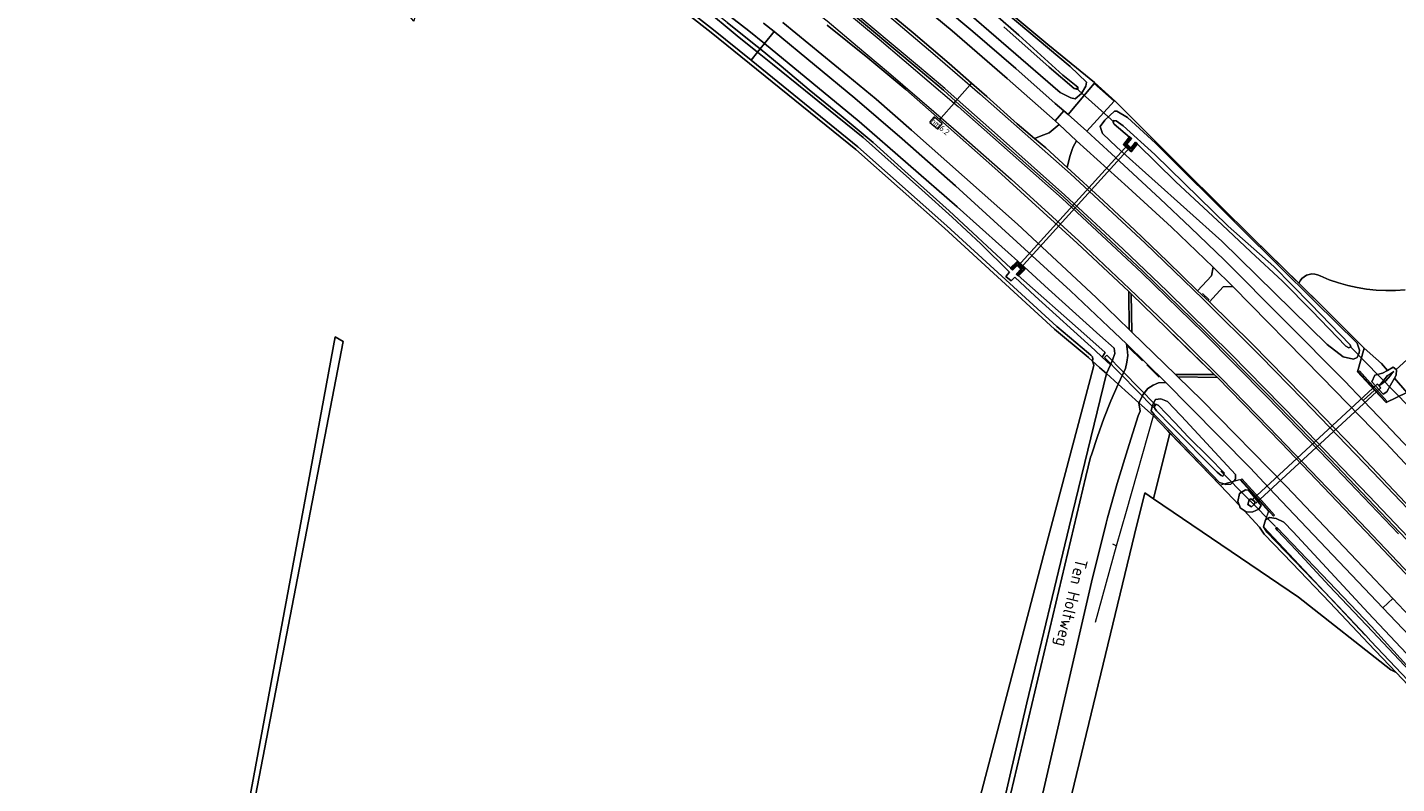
# Model space of a CAD drawing. Header units: metres. Extents: x 178952 to 185583, y 415201 to 419317.
# Tile 76 of 165: x 182564 to 182766, y 416797 to 416909. Entities that reach past the tile are written whole.
import ezdxf
from ezdxf.enums import TextEntityAlignment as Align

# ---------------------------------------------------------------- set-up
doc = ezdxf.new("R2010")
doc.units = ezdxf.units.M
for name, color, linetype, lineweight in [('B-WE-AM-AS_WEG-T18', 1, 'Continuous', 18), ('B-WE-VW-HECTOMETRERING-S', 7, 'Continuous', 25), ('B-XX-FV-FAUNAPASSAGE-GV', 253, 'Continuous', 18), ('B-XX-FV-GELEIDING_WILDRASTER-G', 253, 'Continuous', 18), ('B-XX-GK-KADEMUUR-G', 252, 'Continuous', 35), ('B-XX-GR-BEPLANTING_CULTUUR_BOSPLANTSOEN-GV', 253, 'Continuous', 18), ('B-XX-IE-TERREINAFSCHEIDING_KUNSTMATIG_HEKWERK_RASTER-G', 253, 'IE-TERREINAFSCHEIDING-KUNSTMATIG', 18), ('B-XX-IE-TERREINAFSCHEIDING_KUNSTMATIG_MUUR-GV', 253, 'Continuous', 18), ('B-XX-KW-KUNSTWERK_DUIKER-G', 252, 'Continuous', 18), ('B-XX-KW-KUNSTWERK_DUIKER-GV', 252, 'Continuous', 18), ('B-XX-OG-TERREIN_CULTUURSCHEIDING-GV', 253, 'Continuous', 18), ('B-XX-OG-TOPOGRAFIE-T18', 253, 'Continuous', 18), ('B-XX-OG-WATER-GV', 253, 'Continuous', 18), ('B-XX-OG-WATER_SLOOT-GV', 253, 'Continuous', 18), ('B-XX-OG-WEG-GV', 253, 'Continuous', 18), ('B-XX-VH-VERHARDING_ASFALT-GV', 251, 'Continuous', 18), ('B-XX-VH-VERHARDING_HALFVERHARDING_GRIND-GV', 251, 'Continuous', 18), ('B-XX-VH-VERHARDING_SIERBESTRATING-GV', 251, 'Continuous', 18), ('B-XX-VH-VERHARDING_STRAATBAKSTEEN-GV', 251, 'Continuous', 18), ('B-XX-VW-MARKERING-G', 253, 'Continuous', 18)]:
    doc.layers.add(name, color=color, linetype=linetype, lineweight=lineweight)
doc.styles.add('NLCS-ISO', font='NLCS-ISO.ttf')
doc.styles.add('NLCS-ISO-M-T18', font='NLCS-ISO.ttf', dxfattribs={"height": 1.8})
doc.styles.add('NLCS-ISO-M500-T18', font='NLCS-ISO.ttf', dxfattribs={"height": 0.9})
doc.linetypes.add('IE-TERREINAFSCHEIDING-KUNSTMATIG', pattern='A,4,[82,NLCS.SHX,S=0.75,R=90,X=0,Y=0],4,-2', length=10)

# ---------------------------------------------------------------- blocks, each defined once
blk = doc.blocks.new('SVW-HECTOMETERPAAL-SO')
at = {"lineweight": 18}
blk.add_lwpolyline([(-0.71, -0.52), (0.71, -0.52, 0.414214), (0.8, -0.44), (0.8, 0.44, 0.414214), (0.71, 0.52), (-0.71, 0.52, 0.414214), (-0.8, 0.44), (-0.8, -0.44, 0.414214)], format="xyb", close=True, dxfattribs=at)
at = {"lineweight": 18, "style": 'NLCS-ISO'}
blk.add_text('hm', height=0.9, dxfattribs=at).set_placement((0, 0), align=Align.MIDDLE_CENTER)

msp = doc.modelspace()

# ---------------------------------------------------------------- linework, layer by layer
at = {"layer": 'B-XX-FV-FAUNAPASSAGE-GV'}
msp.add_lwpolyline([(182744.797, 416839.133), (182745.102, 416838.802), (182745.306, 416838.582), (182763.786, 416855.675), (182763.54, 416855.941), (182763.276, 416856.226)], close=True, dxfattribs=at)
at = {"layer": 'B-XX-FV-GELEIDING_WILDRASTER-G'}
for points in [[(182721.462, 416900.853), (182714.561, 416906.452), (182703.545, 416915.665), (182692.325, 416924.989), (182680.858, 416934.086), (182679.426, 416935.152), (182669.279, 416942.704), (182657.509, 416951.121), (182645.724, 416959.544), (182644.418, 416960.448), (182633.785, 416967.807), (182626.53, 416972.443), (182609.247, 416983.145), (182596.742, 416990.713), (182585.06, 416997.993), (182584.827, 416998.369), (182584.234, 416999.324), (182583.904, 416999.856), (182583.613, 416999.594), (182583.544, 416999.533), (182583.209, 416999.717)], [(182724.538, 416898.034), (182721.462, 416900.853)], [(182803.338, 416816.502), (182803.203, 416816.761), (182797.521, 416822.777), (182787.818, 416833.431), (182774.835, 416847.436), (182767.651, 416854.958), (182764.582, 416853.49), (182762.862, 416855.317), (182760.33, 416858.008), (182761.326, 416861.532), (182755.239, 416867.627), (182744.879, 416877.818), (182734.714, 416887.876), (182724.538, 416898.034)], [(182721.576, 416820.965), (182724.705, 416832.297), (182726.2, 416837.402), (182730.155, 416851.51), (182732.227, 416849.361), (182740.023, 416841.275), (182740.584, 416841.439), (182742.056, 416841.869), (182742.929, 416842.123), (182745.542, 416839.229), (182747.185, 416837.409), (182746.758, 416836.11), (182746.418, 416835.115), (182761.494, 416819.058)], [(182724.104, 416832.595), (182724.705, 416832.297)]]:
    msp.add_lwpolyline(points, dxfattribs=at)
at = {"layer": 'B-XX-GK-KADEMUUR-G'}
for points in [[(182727.76, 416891.756), (182727.526, 416891.945), (182726.838, 416891.093), (182726.172, 416891.711), (182726.868, 416892.567), (182726.635, 416892.756), (182725.762, 416891.682), (182726.87, 416890.654)], [(182710.173, 416872.273), (182709.957, 416872.48), (182710.671, 416873.222), (182709.993, 416873.844), (182709.292, 416873.146), (182709.08, 416873.359), (182709.985, 416874.259), (182711.1, 416873.235)]]:
    msp.add_lwpolyline(points, close=True, dxfattribs=at)
at = {"layer": 'B-XX-GR-BEPLANTING_CULTUUR_BOSPLANTSOEN-GV'}
msp.add_lwpolyline([(182767.38, 416870.14), (182765.957, 416870.052), (182764.531, 416870.045), (182763.108, 416870.117), (182761.69, 416870.269), (182760.284, 416870.501), (182758.892, 416870.811), (182757.52, 416871.198), (182756.173, 416871.662), (182754.818, 416872.216), (182754.436, 416872.389), (182754.027, 416872.487), (182753.608, 416872.507), (182753.192, 416872.446), (182752.796, 416872.308), (182752.432, 416872.097), (182752.115, 416871.821), (182751.856, 416871.491), (182751.672, 416871.136), (182755.239, 416867.627), (182761.326, 416861.532), (182763.052, 416860.014), (182763.885, 416859.255), (182764.774, 416858.241), (182765.595, 416858.703), (182766.038, 416858.356), (182871.333, 416953.98)], dxfattribs=at)
for points in [[(182761.326, 416861.532), (182760.33, 416858.008), (182762.862, 416855.317), (182764.582, 416853.49), (182767.651, 416854.958), (182765.8, 416857.07), (182765.217, 416856.079), (182764.703, 416855.051), (182764.136, 416854.7), (182762.484, 416856.56), (182762.929, 416857.523), (182764.062, 416857.84), (182764.774, 416858.241), (182763.885, 416859.255), (182763.052, 416860.014)], [(182764.544, 416853.558), (182762.907, 416855.358), (182760.484, 416858.021), (182760.632, 416858.156), (182762.623, 416855.967), (182763.054, 416855.494), (182763.493, 416855.011), (182764.692, 416853.693)], [(182732.603, 416848.971), (182730.19, 416839.254), (182751.621, 416824.713), (182765.265, 416813.923), (182766.054, 416813.537), (182761.969, 416817.843), (182761.2, 416818.662), (182756.275, 416823.908), (182750.677, 416829.702), (182746.526, 416833.998), (182745.868, 416835.052), (182743.556, 416837.514), (182743.001, 416837.902), (182742.867, 416838.247), (182740.023, 416841.275)]]:
    msp.add_lwpolyline(points, close=True, dxfattribs=at)
at = {"layer": 'B-XX-IE-TERREINAFSCHEIDING_KUNSTMATIG_HEKWERK_RASTER-G', "ltscale": 0.2, "flags": 128}
msp.add_lwpolyline([(182763.885, 416859.255), (182763.052, 416860.014)], dxfattribs=at)
at = {"layer": 'B-XX-IE-TERREINAFSCHEIDING_KUNSTMATIG_MUUR-GV'}
for points in [[(182764.544, 416853.558), (182764.692, 416853.693), (182763.493, 416855.011), (182763.054, 416855.494), (182762.623, 416855.967), (182760.632, 416858.156), (182760.484, 416858.021), (182762.907, 416855.358)], [(182747.94, 416836.683), (182748.089, 416836.817), (182745.743, 416839.424), (182743.254, 416842.19), (182743.105, 416842.056), (182745.092, 416839.848), (182745.599, 416839.284), (182745.98, 416838.86)]]:
    msp.add_lwpolyline(points, close=True, dxfattribs=at)
at = {"layer": 'B-XX-KW-KUNSTWERK_DUIKER-G'}
for points in [[(182724.345, 416894.987), (182718.663, 416900.061)], [(182759.295, 416861.734), (182767.975, 416852.852)], [(182748.201, 416835.121), (182740.133, 416843.327)]]:
    msp.add_lwpolyline(points, dxfattribs=at)
at = {"layer": 'B-XX-KW-KUNSTWERK_DUIKER-GV'}
for points in [[(182726.635, 416892.756), (182725.762, 416891.682), (182726.87, 416890.654), (182727.76, 416891.756), (182727.526, 416891.945), (182726.838, 416891.093), (182726.172, 416891.711), (182726.868, 416892.567)], [(182726.316, 416891.573), (182710.149, 416873.699), (182710.519, 416873.363), (182726.687, 416891.237)], [(182709.08, 416873.359), (182709.292, 416873.146), (182709.993, 416873.844), (182710.671, 416873.222), (182709.957, 416872.48), (182710.173, 416872.273), (182711.1, 416873.235), (182709.985, 416874.259)], [(182722.909, 416860.169), (182730.15, 416852.74), (182730.508, 416853.089), (182723.267, 416860.518)]]:
    msp.add_lwpolyline(points, close=True, dxfattribs=at)
at = {"layer": 'B-XX-OG-TERREIN_CULTUURSCHEIDING-GV'}
for points in [[(182702.944, 416789.114), (182714.125, 416831.81), (182721.263, 416858.579), (182721.342, 416858.998), (182721.145, 416859.618), (182720.545, 416860.158), (182720.231, 416860.425), (182715.524, 416864.354), (182699.249, 416879.277), (182686.14, 416890.949), (182664.76, 416908.254), (182647.968, 416921.348), (182629.632, 416934.278), (182628.696, 416935.048), (182626.964, 416935.459), (182620.773, 416909.939), (182619.708, 416911.198), (182612.26, 416931.029), (182611.287, 416934.622), (182607.609, 416943.624), (182603.869, 416950.918), (182579.27, 416966.586), (182569.99, 416971.841), (182556.386, 416979.545)], [(182871.333, 416953.98), (182766.038, 416858.356), (182766.103, 416858.305), (182766.066, 416857.523), (182765.8, 416857.07), (182767.651, 416854.958)], [(182703.545, 416915.665), (182714.561, 416906.452), (182721.462, 416900.853), (182724.538, 416898.034), (182734.714, 416887.876), (182744.879, 416877.818), (182751.672, 416871.136), (182751.856, 416871.491), (182752.115, 416871.821), (182752.432, 416872.097), (182752.796, 416872.308), (182753.192, 416872.446), (182753.608, 416872.507), (182754.027, 416872.487), (182754.436, 416872.389), (182754.818, 416872.216), (182756.173, 416871.662), (182757.52, 416871.198), (182758.892, 416870.811), (182760.284, 416870.501), (182761.69, 416870.269), (182763.108, 416870.117), (182764.531, 416870.045), (182765.957, 416870.052), (182767.38, 416870.14)], [(182560.679, 416737.36), (182583.883, 416725.904), (182662.949, 416687.364), (182585.54, 416726.319), (182584.378, 416728.061), (182610.319, 416862.51), (182609.158, 416863.187), (182605.189, 416841.795), (182595.413, 416789.236), (182582.345, 416728.835), (182580.071, 416729.565), (182580.113, 416729.681), (182578.022, 416730.696), (182549.025, 416744.762)], [(182595.413, 416789.236), (182605.189, 416841.795), (182609.158, 416863.187), (182610.319, 416862.51), (182584.378, 416728.061)], [(182901.934, 416669.525), (182882.407, 416690.172), (182865.646, 416707.718), (182847.93, 416726.489), (182831.898, 416743.579), (182812.328, 416764.277), (182795.19, 416782.671), (182781.035, 416797.749), (182778.388, 416800.538), (182766.054, 416813.537), (182765.265, 416813.923), (182751.621, 416824.713), (182730.19, 416839.254), (182728.882, 416840.141), (182727.383, 416833.94), (182689.199, 416675.97), (182689.722, 416674.918)]]:
    msp.add_lwpolyline(points, dxfattribs=at)
at = {"layer": 'B-XX-OG-WATER-GV', "flags": 128}
msp.add_lwpolyline([(182703.598, 416775.226), (182711.441, 416809.039), (182717.686, 416835.076), (182723.2, 416857.769), (182722.92, 416858.021), (182722.172, 416858.694), (182721.145, 416859.618), (182721.342, 416858.998), (182721.263, 416858.579), (182714.125, 416831.81), (182702.944, 416789.114)], dxfattribs=at)
at = {"layer": 'B-XX-OG-WATER_SLOOT-GV'}
for points in [[(182671.612, 416905.339), (182671.982, 416905.797), (182671.105, 416906.504), (182667.105, 416909.721), (182663.241, 416912.835), (182659.252, 416915.756), (182654.6, 416919.331), (182649.786, 416922.791), (182644.066, 416926.878), (182639.007, 416930.43), (182631.082, 416936.267), (182630.452, 416936.696), (182630.225, 416936.673), (182630.111, 416936.511), (182630.089, 416936.285), (182630.301, 416936.091), (182634.86, 416932.743), (182642.169, 416927.621), (182647.726, 416923.672), (182652.883, 416919.943), (182657.771, 416916.254), (182663.629, 416911.886), (182668.617, 416907.739)], [(182672.627, 416906.594), (182671.982, 416905.797), (182675.114, 416903.277), (182679.253, 416899.746), (182683.994, 416895.922), (182688.693, 416891.948), (182693.4, 416887.728), (182699.937, 416881.868), (182709.08, 416873.359), (182709.985, 416874.259), (182711.1, 416873.235), (182710.173, 416872.273), (182719.88, 416863.701), (182723.03, 416860.911), (182722.555, 416860.219), (182723.789, 416859.067), (182724.112, 416859.778), (182724.463, 416860.73), (182724.35, 416861.509), (182722.255, 416863.399), (182714.625, 416870.281), (182711.049, 416873.562), (182701.133, 416882.419), (182686.615, 416895.079)], [(182671.612, 416905.339), (182670.64, 416904.138), (182686.464, 416891.33), (182699.585, 416879.648), (182715.854, 416864.731), (182720.553, 416860.808), (182720.897, 416860.515), (182721.141, 416860.237), (182721.216, 416859.889), (182721.145, 416859.618), (182722.172, 416858.694), (182722.92, 416858.021), (182723.2, 416857.769), (182723.789, 416859.067), (182722.555, 416860.219), (182721.511, 416861.223), (182712.66, 416869.248), (182709.637, 416872.052), (182709.102, 416871.471), (182708.328, 416872.136), (182708.88, 416872.798), (182704.621, 416876.988), (182700.396, 416880.904), (182695.898, 416884.975), (182692.271, 416888.233), (182687.234, 416892.688), (182683.392, 416895.825), (182678.696, 416899.626), (182673.812, 416903.576)], [(182710.173, 416872.273), (182709.957, 416872.48), (182710.671, 416873.222), (182709.993, 416873.844), (182709.292, 416873.146), (182709.08, 416873.359), (182699.937, 416881.868), (182693.4, 416887.728), (182688.693, 416891.948), (182683.994, 416895.922), (182679.253, 416899.746), (182675.114, 416903.277), (182671.982, 416905.797), (182671.612, 416905.339), (182673.812, 416903.576), (182678.696, 416899.626), (182683.392, 416895.825), (182687.234, 416892.688), (182692.271, 416888.233), (182695.898, 416884.975), (182700.396, 416880.904), (182704.621, 416876.988), (182708.88, 416872.798), (182708.328, 416872.136), (182709.102, 416871.471), (182709.637, 416872.052), (182712.66, 416869.248), (182721.511, 416861.223), (182722.555, 416860.219), (182723.03, 416860.911), (182719.88, 416863.701)], [(182724.772, 416891.254), (182740.3, 416877.385), (182755.861, 416862.078), (182758.238, 416860.237), (182759.755, 416859.92), (182760.307, 416860.136), (182760.592, 416860.824), (182760.626, 416861.24), (182760.284, 416862.257), (182754.027, 416868.416), (182743.114, 416879.252), (182730.464, 416891.846), (182726.316, 416895.673), (182724.772, 416896.615), (182724.41, 416896.591), (182722.96, 416895.243), (182722.277, 416894.315), (182722.64, 416893.271)], [(182727.76, 416891.756), (182726.87, 416890.654), (182725.762, 416891.682), (182726.635, 416892.756), (182724.365, 416894.685), (182724.152, 416895.024), (182724.262, 416895.208), (182724.652, 416895.189), (182725.671, 416894.452), (182730.347, 416890.181), (182741.238, 416879.603), (182747.959, 416873.601), (182753.414, 416868.11), (182759.241, 416862.013), (182759.342, 416861.75), (182759.066, 416861.585), (182758.612, 416861.835), (182753.577, 416867.033), (182749.249, 416871.437), (182744.586, 416875.805), (182740.311, 416879.764), (182733.478, 416886.157)], [(182726.635, 416892.756), (182726.868, 416892.567), (182726.172, 416891.711), (182726.838, 416891.093), (182727.526, 416891.945), (182727.76, 416891.756), (182733.478, 416886.157), (182740.311, 416879.764), (182744.586, 416875.805), (182749.249, 416871.437), (182753.577, 416867.033), (182758.612, 416861.835), (182759.066, 416861.585), (182759.342, 416861.75), (182759.241, 416862.013), (182753.414, 416868.11), (182747.959, 416873.601), (182741.238, 416879.603), (182730.347, 416890.181), (182725.671, 416894.452), (182724.652, 416895.189), (182724.262, 416895.208), (182724.152, 416895.024), (182724.365, 416894.685)], [(182731.309, 416850.701), (182732.407, 416849.549), (182739.935, 416841.655), (182740.584, 416841.439), (182740.889, 416841.337), (182741.615, 416841.385), (182742.056, 416841.869), (182742.321, 416842.158), (182742.295, 416842.857), (182734.308, 416851.461), (182734.272, 416851.5), (182734.161, 416851.62), (182732.235, 416853.641), (182731.234, 416854.043), (182730.481, 416853.953), (182730.008, 416853.081), (182729.809, 416852.275), (182730.262, 416851.725), (182730.566, 416851.428)], [(182735.315, 416848.419), (182738.383, 416845.336), (182740.634, 416843.072), (182740.597, 416842.892), (182740.413, 416842.612), (182740.196, 416842.681), (182739.566, 416843.167), (182732.835, 416849.996), (182730.602, 416852.261), (182730.391, 416852.581), (182730.291, 416852.986), (182730.47, 416853.258), (182730.874, 416853.104), (182733.329, 416850.514)], [(182735.315, 416848.419), (182733.329, 416850.514), (182730.874, 416853.104), (182730.47, 416853.258), (182730.291, 416852.986), (182730.391, 416852.581), (182730.602, 416852.261), (182732.835, 416849.996), (182739.566, 416843.167), (182740.196, 416842.681), (182740.413, 416842.612), (182740.597, 416842.892), (182740.634, 416843.072), (182738.383, 416845.336)], [(182779.65, 416801.735), (182779.799, 416801.876), (182775.678, 416806.258), (182767.583, 416814.603), (182762.4, 416820.363), (182755.058, 416828.058), (182748.476, 416834.924), (182748.327, 416834.986), (182748.266, 416834.895), (182748.478, 416834.595), (182751.315, 416831.593), (182756.168, 416826.352), (182762.558, 416819.614), (182769.681, 416812.05), (182772.448, 416809.102), (182775.697, 416805.955)]]:
    msp.add_lwpolyline(points, close=True, dxfattribs=at)
for points in [[(182648.266, 416921.75), (182665.071, 416908.646), (182670.64, 416904.138), (182671.612, 416905.339), (182668.617, 416907.739), (182663.629, 416911.886)], [(182667.105, 416909.721), (182671.105, 416906.504), (182671.982, 416905.797), (182672.627, 416906.594), (182670.319, 416908.495), (182653.375, 416921.669)], [(182701.059, 416912.575), (182716.359, 416899.37), (182717.922, 416898.574), (182718.595, 416898.423), (182719.497, 416899.211), (182720.156, 416900.313), (182720.267, 416900.903), (182717.869, 416903.193), (182700.466, 416917.865)], [(182703.246, 416914.011), (182710.23, 416907.861), (182716.752, 416901.943), (182718.998, 416900.158), (182718.972, 416899.8), (182718.43, 416899.952), (182714.725, 416903.105), (182708.025, 416909.052)], [(182708.025, 416909.052), (182714.725, 416903.105), (182718.43, 416899.952), (182718.972, 416899.8), (182718.998, 416900.158), (182716.752, 416901.943), (182710.23, 416907.861), (182703.246, 416914.011)], [(182780.573, 416802.611), (182761.909, 416822.388), (182750.835, 416834.355), (182749.466, 416835.804), (182748.332, 416836.35), (182747.331, 416836.492), (182746.758, 416836.11), (182746.418, 416835.115), (182746.922, 416834.307), (182751.023, 416830.063), (182756.637, 416824.253), (182761.565, 416819.004), (182762.333, 416818.187), (182778.751, 416800.882)], [(182769.681, 416812.05), (182762.558, 416819.614), (182756.168, 416826.352), (182751.315, 416831.593), (182748.478, 416834.595), (182748.266, 416834.895), (182748.327, 416834.986), (182748.476, 416834.924), (182755.058, 416828.058), (182762.4, 416820.363), (182767.583, 416814.603)]]:
    msp.add_lwpolyline(points, dxfattribs=at)
at = {"layer": 'B-XX-OG-WEG-GV'}
for points in [[(182647.968, 416921.348), (182664.76, 416908.254), (182686.14, 416890.949), (182699.249, 416879.277), (182715.524, 416864.354), (182720.231, 416860.425), (182720.545, 416860.158), (182721.145, 416859.618), (182721.216, 416859.889), (182721.141, 416860.237), (182720.897, 416860.515), (182720.553, 416860.808), (182715.854, 416864.731), (182699.585, 416879.648), (182686.464, 416891.33), (182670.64, 416904.138), (182665.071, 416908.646), (182648.266, 416921.75)], [(182653.375, 416921.669), (182670.319, 416908.495), (182672.627, 416906.594), (182674.079, 416908.387), (182672.511, 416909.605)], [(182700.466, 416917.865), (182717.869, 416903.193), (182720.267, 416900.903), (182720.156, 416900.313), (182719.497, 416899.211), (182718.595, 416898.423), (182717.922, 416898.574), (182716.359, 416899.37), (182701.059, 416912.575)], [(182689.489, 416912.454), (182694.607, 416908.184), (182699.936, 416903.64), (182703.244, 416900.745), (182705.519, 416898.754), (182710.021, 416894.747), (182712.587, 416892.55), (182713.972, 416893.079), (182714.74, 416893.384), (182716.212, 416894.612), (182715.608, 416895.148), (182708.53, 416901.428), (182700.396, 416908.487), (182692.705, 416914.914)], [(182695.387, 416915.183), (182703.43, 416908.395), (182709.823, 416902.906), (182715.613, 416897.749), (182716.904, 416896.638), (182717.536, 416896.095), (182721.392, 416900.668), (182724.331, 416898.086), (182720.29, 416893.626), (182725.767, 416888.613), (182731.138, 416883.634), (182735.647, 416879.375), (182740.647, 416874.546), (182758.463, 416856.661), (182761.201, 416853.786), (182762.862, 416855.317), (182760.33, 416858.008), (182761.326, 416861.532), (182755.239, 416867.627), (182751.672, 416871.136), (182744.879, 416877.818), (182734.714, 416887.876), (182724.538, 416898.034), (182721.462, 416900.853), (182714.561, 416906.452), (182703.545, 416915.665)], [(182675.366, 416909.736), (182684.967, 416901.81), (182689.162, 416898.366), (182694.36, 416893.809), (182710.06, 416879.882), (182721.672, 416869.031), (182726.547, 416864.304), (182726.508, 416869.938), (182718.893, 416877.067), (182707.126, 416887.752), (182701.139, 416893.076), (182698.559, 416895.361), (182693.547, 416899.802), (182687.911, 416904.465), (182681.91, 416909.331)], [(182697.99, 416748.818), (182720.162, 416842.556), (182720.874, 416845.387), (182720.994, 416845.77), (182721.88, 416848.457), (182722.843, 416851.117), (182723.88, 416853.75), (182724.945, 416856.198), (182723.2, 416857.769), (182717.686, 416835.076), (182711.441, 416809.039), (182703.598, 416775.226)], [(182773.943, 416812.754), (182764.08, 416823.12), (182760.419, 416826.968), (182747.246, 416840.883), (182744.446, 416843.842), (182735.557, 416852.843), (182731.98, 416856.465), (182730.933, 416856.389), (182730.119, 416856.079), (182729.315, 416855.539), (182728.615, 416854.607), (182728.1, 416853.609), (182728.012, 416853.438), (182730.155, 416851.51), (182732.227, 416849.361), (182732.603, 416848.971), (182740.023, 416841.275), (182742.867, 416838.247), (182742.632, 416838.854), (182742.898, 416840.018), (182743.789, 416840.563), (182744.221, 416840.54), (182746.091, 416838.262), (182745.756, 416837.711), (182744.845, 416837.309), (182743.923, 416837.258), (182743.556, 416837.514), (182745.868, 416835.052), (182746.526, 416833.998), (182750.677, 416829.702), (182756.275, 416823.908), (182761.2, 416818.662), (182761.969, 416817.843), (182766.054, 416813.537), (182778.388, 416800.538)], [(182689.199, 416675.97), (182727.383, 416833.94), (182728.882, 416840.141), (182730.19, 416839.254), (182732.603, 416848.971), (182732.227, 416849.361), (182730.155, 416851.51), (182728.012, 416853.438), (182728.183, 416852.217), (182727.917, 416851.497), (182726.323, 416846.505), (182724.806, 416841.489), (182723.366, 416836.45), (182723.149, 416835.662), (182721.011, 416826.895), (182711.457, 416785.431)], [(182778.751, 416800.882), (182762.333, 416818.187), (182761.565, 416819.004), (182756.637, 416824.253), (182751.023, 416830.063), (182746.922, 416834.307), (182746.418, 416835.115), (182746.758, 416836.11), (182747.331, 416836.492), (182748.332, 416836.35), (182749.466, 416835.804), (182750.835, 416834.355), (182761.909, 416822.388), (182780.573, 416802.611)]]:
    msp.add_lwpolyline(points, dxfattribs=at)
for points in [[(182674.079, 416908.387), (182672.627, 416906.594), (182686.615, 416895.079), (182701.133, 416882.419), (182711.049, 416873.562), (182714.625, 416870.281), (182722.255, 416863.399), (182724.35, 416861.509), (182724.463, 416860.73), (182724.112, 416859.778), (182723.789, 416859.067), (182723.2, 416857.769), (182724.945, 416856.198), (182726.007, 416858.53), (182726.246, 416859.439), (182726.359, 416860.462), (182726.29, 416861.44), (182726.156, 416862.184), (182723.516, 416864.692), (182717.893, 416870.032), (182700.871, 416885.54), (182692.991, 416892.517), (182685.979, 416898.52)], [(182724.772, 416891.254), (182722.64, 416893.271), (182722.277, 416894.315), (182722.96, 416895.243), (182724.41, 416896.591), (182724.772, 416896.615), (182726.316, 416895.673), (182730.464, 416891.846), (182743.114, 416879.252), (182754.027, 416868.416), (182760.284, 416862.257), (182760.626, 416861.24), (182760.592, 416860.824), (182760.307, 416860.136), (182759.755, 416859.92), (182758.238, 416860.237), (182755.861, 416862.078), (182740.3, 416877.385)], [(182718.806, 416892.217), (182718.301, 416891.303), (182718.158, 416890.911), (182717.792, 416889.888), (182717.407, 416888.243), (182722.778, 416883.31), (182727.42, 416878.988), (182732.252, 416874.362), (182736.701, 416870.026), (182738.729, 416872.24), (182738.972, 416873.511), (182732.812, 416879.429), (182726.438, 416885.303)], [(182741.898, 416870.671), (182740.491, 416870.605), (182738.431, 416868.366), (182744.697, 416862.213), (182752.292, 416854.458), (182759.963, 416846.566), (182768.216, 416837.798), (182774.971, 416830.647), (182776.284, 416829.257), (182782.221, 416823.079), (182789.27, 416815.474), (182789.727, 416814.99), (182792.611, 416817.73), (182789.138, 416821.354), (182778.536, 416832.486), (182777.78, 416833.297), (182764.542, 416847.509), (182755.06, 416857.26)], [(182765.8, 416857.07), (182766.066, 416857.523), (182766.103, 416858.305), (182766.038, 416858.356), (182765.595, 416858.703), (182764.774, 416858.241), (182764.062, 416857.84), (182762.929, 416857.523), (182762.484, 416856.56), (182764.136, 416854.7), (182764.703, 416855.051), (182765.217, 416856.079)], [(182763.54, 416855.941), (182764.246, 416856.82), (182764.799, 416857.476), (182765.212, 416857.741), (182765.715, 416858.065), (182765.321, 416857.617), (182765.161, 416857.435), (182764.519, 416856.704), (182763.641, 416856.034)], [(182769.762, 416825.732), (182762.56, 416833.375), (182749.043, 416847.5), (182739.612, 416857.172), (182733.775, 416857.296), (182737.322, 416853.855), (182749.789, 416841.101), (182761.186, 416829.137), (182765.549, 416824.507), (182785.664, 416803.161), (182799.752, 416788.228), (182807.085, 416780.456), (182825.612, 416760.836), (182831.61, 416754.473), (182834.484, 416757.197), (182828.163, 416763.873), (182817.577, 416774.946), (182804.28, 416789.101), (182798.568, 416795.213), (182786.03, 416808.512), (182777.875, 416817.123)], [(182729.809, 416852.275), (182730.008, 416853.081), (182730.481, 416853.953), (182731.234, 416854.043), (182732.235, 416853.641), (182734.161, 416851.62), (182734.272, 416851.5), (182734.308, 416851.461), (182742.295, 416842.857), (182742.321, 416842.158), (182742.056, 416841.869), (182741.615, 416841.385), (182740.889, 416841.337), (182740.584, 416841.439), (182739.935, 416841.655), (182732.407, 416849.549), (182731.309, 416850.701), (182730.566, 416851.428), (182730.262, 416851.725)], [(182767.651, 416854.958), (182764.582, 416853.49), (182762.862, 416855.317), (182761.201, 416853.786), (182763.515, 416851.356), (182771.72, 416842.702), (182778.062, 416835.897), (182779.236, 416834.672), (182784.202, 416829.488), (182792.553, 416820.625), (182799.192, 416813.634), (182800.68, 416813.793), (182803.414, 416816.241), (182803.338, 416816.502), (182803.203, 416816.761), (182797.521, 416822.777), (182787.818, 416833.431), (182774.835, 416847.436)], [(182743.105, 416842.056), (182743.254, 416842.19), (182745.743, 416839.424), (182748.089, 416836.817), (182747.94, 416836.683), (182745.98, 416838.86), (182745.599, 416839.284), (182745.092, 416839.848)], [(182742.867, 416838.247), (182743.001, 416837.902), (182743.556, 416837.514), (182743.923, 416837.258), (182744.845, 416837.309), (182745.756, 416837.711), (182746.091, 416838.262), (182744.221, 416840.54), (182743.789, 416840.563), (182742.898, 416840.018), (182742.632, 416838.854)], [(182744.312, 416839.086), (182744.548, 416839.246), (182745.18, 416838.861), (182745.123, 416838.451), (182744.684, 416838.052), (182744.116, 416838.397)]]:
    msp.add_lwpolyline(points, close=True, dxfattribs=at)
at = {"layer": 'B-XX-VH-VERHARDING_ASFALT-GV'}
for points in [[(182692.705, 416914.914), (182700.396, 416908.487), (182708.53, 416901.428), (182715.608, 416895.148), (182716.904, 416896.638), (182715.613, 416897.749), (182709.823, 416902.906), (182703.43, 416908.395), (182695.387, 416915.183)], [(182681.91, 416909.331), (182687.911, 416904.465), (182693.547, 416899.802), (182698.559, 416895.361), (182698.783, 416895.618), (182700.683, 416897.802), (182700.902, 416898.054), (182699.1, 416899.706), (182695.383, 416902.88), (182684.281, 416912.125)], [(182684.281, 416912.125), (182695.383, 416902.88), (182699.1, 416899.706), (182700.902, 416898.054), (182701.134, 416898.321), (182702.99, 416900.452), (182703.244, 416900.745), (182699.936, 416903.64), (182694.607, 416908.184), (182689.489, 416912.454)], [(182672.511, 416909.605), (182674.079, 416908.387), (182685.979, 416898.52), (182692.991, 416892.517), (182700.871, 416885.54), (182717.893, 416870.032), (182723.516, 416864.692), (182726.156, 416862.184), (182731.98, 416856.465), (182735.557, 416852.843), (182744.446, 416843.842), (182747.246, 416840.883), (182760.419, 416826.968), (182764.08, 416823.12), (182765.549, 416824.507), (182761.186, 416829.137), (182749.789, 416841.101), (182737.322, 416853.855), (182733.775, 416857.296), (182733.401, 416857.658), (182726.965, 416863.898), (182726.547, 416864.304), (182721.672, 416869.031), (182710.06, 416879.882), (182694.36, 416893.809), (182689.162, 416898.366), (182684.967, 416901.81), (182675.366, 416909.736)], [(182768.216, 416837.798), (182759.963, 416846.566), (182752.292, 416854.458), (182744.697, 416862.213), (182738.431, 416868.366), (182736.701, 416870.026), (182732.252, 416874.362), (182727.42, 416878.988), (182722.778, 416883.31), (182717.407, 416888.243), (182714.24, 416891.16), (182712.587, 416892.55), (182710.021, 416894.747), (182705.519, 416898.754), (182703.244, 416900.745), (182702.99, 416900.452), (182701.134, 416898.321), (182700.902, 416898.054), (182701.465, 416897.528), (182716.845, 416883.909), (182728.601, 416872.925), (182737.769, 416864.001), (182747.215, 416854.502), (182756.275, 416845.137), (182766.61, 416834.266)], [(182711.457, 416785.431), (182721.011, 416826.895), (182723.149, 416835.662), (182723.366, 416836.45), (182724.806, 416841.489), (182726.323, 416846.505), (182727.917, 416851.497), (182728.183, 416852.217), (182728.012, 416853.438), (182724.945, 416856.198), (182723.88, 416853.75), (182722.843, 416851.117), (182721.88, 416848.457), (182720.994, 416845.77), (182720.874, 416845.387), (182720.162, 416842.556), (182697.99, 416748.818)]]:
    msp.add_lwpolyline(points, dxfattribs=at)
for points in [[(182700.902, 416898.054), (182700.683, 416897.802), (182698.783, 416895.618), (182698.559, 416895.361), (182701.139, 416893.076), (182707.126, 416887.752), (182718.893, 416877.067), (182726.508, 416869.938), (182726.874, 416869.588), (182739.154, 416857.617), (182739.612, 416857.172), (182749.043, 416847.5), (182762.56, 416833.375), (182769.762, 416825.732), (182770.043, 416825.997), (182772.159, 416827.994), (182772.377, 416828.2), (182766.61, 416834.266), (182756.275, 416845.137), (182747.215, 416854.502), (182737.769, 416864.001), (182728.601, 416872.925), (182716.845, 416883.909), (182701.465, 416897.528)], [(182720.29, 416893.626), (182717.536, 416896.095), (182716.904, 416896.638), (182715.608, 416895.148), (182716.212, 416894.612), (182718.806, 416892.217), (182726.438, 416885.303), (182732.812, 416879.429), (182738.972, 416873.511), (182741.898, 416870.671), (182755.06, 416857.26), (182764.542, 416847.509), (182777.78, 416833.297), (182779.236, 416834.672), (182778.062, 416835.897), (182771.72, 416842.702), (182763.515, 416851.356), (182761.201, 416853.786), (182758.463, 416856.661), (182740.647, 416874.546), (182735.647, 416879.375), (182731.138, 416883.634), (182725.767, 416888.613)], [(182738.972, 416873.511), (182738.729, 416872.24), (182736.701, 416870.026), (182738.431, 416868.366), (182740.491, 416870.605), (182741.898, 416870.671)], [(182726.874, 416869.588), (182726.965, 416863.898), (182733.401, 416857.658), (182739.154, 416857.617)], [(182726.156, 416862.184), (182726.29, 416861.44), (182726.359, 416860.462), (182726.246, 416859.439), (182726.007, 416858.53), (182724.945, 416856.198), (182728.012, 416853.438), (182728.1, 416853.609), (182728.615, 416854.607), (182729.315, 416855.539), (182730.119, 416856.079), (182730.933, 416856.389), (182731.98, 416856.465)], [(182765.549, 416824.507), (182764.08, 416823.12), (182773.943, 416812.754), (182782.088, 416804.048), (182792.068, 416793.381), (182811.445, 416772.92), (182829.243, 416754.018), (182834.063, 416748.934), (182835.531, 416750.315), (182831.61, 416754.473), (182825.612, 416760.836), (182807.085, 416780.456), (182799.752, 416788.228), (182785.664, 416803.161)]]:
    msp.add_lwpolyline(points, close=True, dxfattribs=at)
at = {"layer": 'B-XX-VH-VERHARDING_HALFVERHARDING_GRIND-GV'}
for points in [[(182763.54, 416855.941), (182763.641, 416856.034), (182764.519, 416856.704), (182765.161, 416857.435), (182765.321, 416857.617), (182765.715, 416858.065), (182765.212, 416857.741), (182764.799, 416857.476), (182764.246, 416856.82)], [(182744.312, 416839.086), (182744.116, 416838.397), (182744.684, 416838.052), (182745.123, 416838.451), (182745.18, 416838.861), (182744.548, 416839.246)]]:
    msp.add_lwpolyline(points, close=True, dxfattribs=at)
at = {"layer": 'B-XX-VH-VERHARDING_SIERBESTRATING-GV'}
for points in [[(182726.874, 416869.588), (182726.508, 416869.938), (182726.547, 416864.304), (182726.965, 416863.898)], [(182739.154, 416857.617), (182733.401, 416857.658), (182733.775, 416857.296), (182739.612, 416857.172)]]:
    msp.add_lwpolyline(points, close=True, dxfattribs=at)
at = {"layer": 'B-XX-VH-VERHARDING_STRAATBAKSTEEN-GV'}
for points in [[(182717.536, 416896.095), (182720.29, 416893.626), (182724.331, 416898.086), (182721.392, 416900.668)], [(182718.806, 416892.217), (182716.212, 416894.612), (182714.74, 416893.384), (182713.972, 416893.079), (182712.587, 416892.55), (182714.24, 416891.16), (182717.407, 416888.243), (182717.792, 416889.888), (182718.158, 416890.911), (182718.301, 416891.303)]]:
    msp.add_lwpolyline(points, close=True, dxfattribs=at)
at = {"layer": 'B-XX-VW-MARKERING-G'}
for points in [[(182559.964, 416991.289), (182571.415, 416984.944), (182581.649, 416978.997), (182590.312, 416973.869), (182600.533, 416967.649), (182610.631, 416961.216), (182619.349, 416955.5), (182622.957, 416953.134), (182635.479, 416944.615), (182645.113, 416937.783), (182649.809, 416934.429), (182658.508, 416928.032), (182665.129, 416923.053), (182672.479, 416917.404), (182677.096, 416913.734), (182681.896, 416909.953), (182686.383, 416906.18), (182690.986, 416902.336), (182697.684, 416896.573), (182698.783, 416895.618), (182701.34, 416893.396), (182709.125, 416886.553), (182719.128, 416877.426), (182726.601, 416870.322)], [(182684.072, 416911.849), (182689.618, 416907.274), (182700.683, 416897.802), (182701.266, 416897.304), (182716.643, 416883.687), (182728.394, 416872.708), (182737.558, 416863.788), (182747.001, 416854.292), (182756.058, 416844.929), (182766.392, 416834.059)], [(182772.669, 416828.475), (182762.032, 416839.667), (182751.548, 416850.538), (182741.682, 416860.652), (182732.18, 416869.975), (182725.692, 416876.157), (182717.046, 416884.178), (182707.524, 416892.668), (182701.134, 416898.321), (182699.302, 416899.942), (182695.583, 416903.117), (182684.477, 416912.365)], [(182691.131, 416910.592), (182697.532, 416905.178), (182702.99, 416900.452), (182704.475, 416899.166), (182717.883, 416887.302), (182728.917, 416877.082), (182737.46, 416868.845), (182745.974, 416860.36), (182752.237, 416853.954), (182762.62, 416843.197), (182770.847, 416834.541)], [(182726.601, 416870.322), (182730.917, 416866.194), (182734.994, 416862.224), (182740.176, 416857.087)], [(182738.404, 416868.658), (182737.441, 416869.626)], [(182732.969, 416863.62), (182738.407, 416858.305)], [(182728.558, 416859.673), (182726.392, 416861.762)], [(182729.207, 416859.041), (182731.03, 416857.225)], [(182740.176, 416857.087), (182747.273, 416849.802), (182760.783, 416835.734), (182769.98, 416826.064), (182770.043, 416825.997), (182780.343, 416815.136), (182790.389, 416804.421), (182800.998, 416793.262), (182811.133, 416782.494), (182821.635, 416771.36), (182829.899, 416762.56), (182837.888, 416754.111), (182838.675, 416753.274), (182846.06, 416745.428), (182854.487, 416736.53), (182862.784, 416727.751), (182872.888, 416716.899), (182883.325, 416705.825), (182891.583, 416697.05), (182899.881, 416688.277), (182907.222, 416680.457), (182909.893, 416677.612), (182920.315, 416666.593)]]:
    msp.add_lwpolyline(points, dxfattribs=at)

# ---------------------------------------------------------------- block references
at = {"layer": 'B-WE-VW-HECTOMETRERING-S', "rotation": 319.9767537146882}
msp.add_blockref('SVW-HECTOMETERPAAL-SO', (182697.992, 416894.84, 10.264), dxfattribs=at)

# ---------------------------------------------------------------- texts
at = {"layer": 'B-WE-AM-AS_WEG-T18', "style": 'NLCS-ISO-M500-T18'}
msp.add_text('6.2', height=0.9, rotation=319.97675, dxfattribs=at).set_placement((182699.26, 416893.785), align=Align.MIDDLE)
at = {"layer": 'B-XX-OG-TOPOGRAFIE-T18', "style": 'NLCS-ISO-M-T18'}
msp.add_text('Ten Holtweg', height=1.8, rotation=256.6, dxfattribs=at).set_placement((182718.054, 416823.838), align=Align.MIDDLE_CENTER)

doc.saveas('drawing.dxf')
